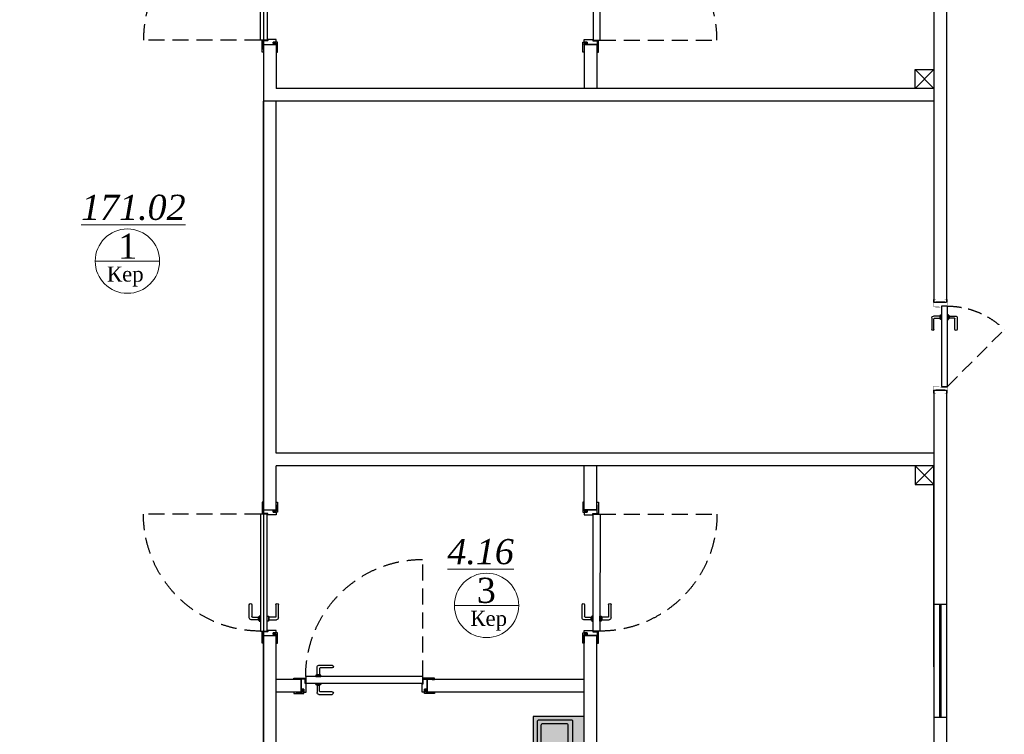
# Model space of a CAD drawing. Extents: x 4114239 to 5838486, y 780458 to 1383318.
# Tile 205 of 231: x 4562219 to 4570048, y 1281682 to 1287365. Entities that reach past the tile are written whole.
import ezdxf

# ---------------------------------------------------------------- set-up
doc = ezdxf.new("R2010")
doc.units = 0
doc.header["$MEASUREMENT"] = 0
doc.linetypes.add('Beruniy Xref$0$DASHED', pattern=[19.05, 12.7, -6.35])
doc.layers.add('.', color=7, linetype='Continuous', lineweight=15)
doc.layers.add('Стены', color=5, linetype='Continuous', lineweight=30)
doc.layers.add('сан.техника', color=146, linetype='Continuous')
doc.styles.add('TIEMS', font='times.ttf')

# ---------------------------------------------------------------- blocks, each defined once
blk = doc.blocks.new('fffffffffffffffffffffffffffddddddddfz')
at = {"color": 0}
blk.add_lwpolyline([(3133299.4, 2648111.9), (3133449.4, 2648111.9), (3133449.4, 2647961.9), (3133299.4, 2647961.9)], close=True, dxfattribs=at)
for points in [[(3133449.4, 2648111.9), (3133299.4, 2647961.9)], [(3133449.4, 2647961.9), (3133299.4, 2648111.9)]]:
    blk.add_lwpolyline(points, dxfattribs=at)
blk = doc.blocks.new('*U1892')
at = {"color": 0, "linetype": 'Beruniy Xref$0$DASHED'}
blk.add_line((193.5, 2.5), (193.5, 95.5), dxfattribs=at)
at = {"color": 0}
for p, q in [((109.5, 4.1), (109.5, 9.8)), ((111, 11.3), (121.5, 11.3)), ((111.5, 8.8), (111.5, 4.1)), ((121.5, 9.3), (112, 9.3)), ((97, 0), (97, -10)), ((97, 0), (97, -10)), ((112.5, 3.5), (108.5, 3.5)), ((108.5, 3.5), (108.5, 2.5)), ((108.5, 2.5), (112.5, 2.5)), ((109, 3.5), (109, 3.6)), ((109.5, 4.1), (111.5, 4.1)), ((112, 3.6), (112, 3.5)), ((112.5, 2.5), (112.5, 3.5)), ((197, 0), (197, -10)), ((197, 0), (197, -10)), ((108.5, -4), (108.5, -3)), ((112.5, -4), (108.5, -4)), ((109, -4), (109, -4.1)), ((109.5, -4.6), (109.5, -10.3)), ((109.5, -4.6), (111.5, -4.6)), ((111.5, -9.3), (111.5, -4.6)), ((112, -4.1), (112, -4)), ((112.5, -3), (112.5, -4)), ((111, -11.8), (121.5, -11.8)), ((121.5, -9.8), (112, -9.8))]:
    blk.add_line(p, q, dxfattribs=at)
for points in [[(100, 0.2), (97.8, 0.2), (97.8, 0.2), (93, 0.2), (93, 0), (91, 0), (91, 0), (91, 1.2), (100, 1.2)], [(194, 0.2), (196.2, 0.2), (196.2, 0.2), (201, 0.2), (201, 0), (203, 0), (203, 0), (203, 1.2), (194, 1.2)]]:
    blk.add_lwpolyline(points, close=True, dxfattribs=at)
for points in [[(99, 0.2), (99, 0.2), (97.8, 0.2), (97.8, 0.2), (97, 0.2), (97, -10), (97.8, -10), (97.8, -7.6), (99, -7.6), (99, -10), (101, -10), (101, -3.3), (100.15, -3.3, -0.414214), (100, -3.15), (100, 0.2)], [(195, 0.2), (195, 0.2), (196.2, 0.2), (196.2, 0.2), (197, 0.2), (197, -10), (196.2, -10), (196.2, -7.6), (195, -7.6), (195, -10), (193, -10), (193, -3.3), (193.85, -3.3, 0.414214), (194, -3.15), (194, 0.2)]]:
    blk.add_lwpolyline(points, format="xyb", close=True, dxfattribs=at)
for points in [[(193.5, -3), (193.5, 2.5), (100.5, 2.5), (100.5, -3), (193.5, -3)], [(99, -7.6), (97.8, -7.6), (97.8, -10.2), (93, -10.2), (93, -10), (91, -10), (91, -10), (91, -11.2), (99, -11.2), (99, -7.6)], [(195, -7.6), (196.2, -7.6), (196.2, -10.2), (201, -10.2), (201, -10), (203, -10), (203, -10), (203, -11.2), (195, -11.2), (195, -7.6)]]:
    blk.add_lwpolyline(points, dxfattribs=at)
at = {"color": 0, "linetype": 'Beruniy Xref$0$DASHED'}
blk.add_arc((193.5, 2.5), 93, 90, 180, dxfattribs=at)
at = {"color": 0}
for centre, radius, start, end in [((111, 9.8), 1.5, 90, 180), ((112, 8.8), 0.5, 90, 180), ((121.5, 10.3), 1, 270, 90), ((109.5, 3.6), 0.5, 90, 180), ((111.5, 3.6), 0.5, 0, 90), ((109.5, -4.1), 0.5, 180, 270), ((111.5, -4.1), 0.5, 270, 0), ((111, -10.3), 1.5, 180, 270), ((112, -9.3), 0.5, 180, 270), ((121.5, -10.8), 1, 270, 90)]:
    blk.add_arc(centre, radius, start, end, dxfattribs=at)
blk = doc.blocks.new('*U1891')
at = {"color": 0, "linetype": 'Beruniy Xref$0$DASHED'}
blk.add_line((-193.5, 2.5), (-193.5, 95.5), dxfattribs=at)
at = {"color": 0}
for p, q in [((-111, 11.3), (-121.5, 11.3)), ((-121.5, 9.3), (-112, 9.3)), ((-111.5, 8.8), (-111.5, 4.1)), ((-109.5, 4.1), (-109.5, 9.8)), ((-197, 0), (-197, -10)), ((-197, 0), (-197, -10)), ((-112.5, 2.5), (-112.5, 3.5)), ((-112.5, 3.5), (-108.5, 3.5)), ((-108.5, 2.5), (-112.5, 2.5)), ((-112, 3.6), (-112, 3.5)), ((-109.5, 4.1), (-111.5, 4.1)), ((-109, 3.5), (-109, 3.6)), ((-108.5, 3.5), (-108.5, 2.5)), ((-97, 0), (-97, -10)), ((-97, 0), (-97, -10)), ((-112.5, -3), (-112.5, -4)), ((-112.5, -4), (-108.5, -4)), ((-112, -4.1), (-112, -4)), ((-111.5, -9.3), (-111.5, -4.6)), ((-109.5, -4.6), (-111.5, -4.6)), ((-109.5, -4.6), (-109.5, -10.3)), ((-109, -4), (-109, -4.1)), ((-108.5, -4), (-108.5, -3)), ((-121.5, -9.8), (-112, -9.8)), ((-111, -11.8), (-121.5, -11.8))]:
    blk.add_line(p, q, dxfattribs=at)
for points in [[(-194, 0.2), (-196.2, 0.2), (-196.2, 0.2), (-201, 0.2), (-201, 0), (-203, 0), (-203, 0), (-203, 1.2), (-194, 1.2)], [(-100, 0.2), (-97.8, 0.2), (-97.8, 0.2), (-93, 0.2), (-93, 0), (-91, 0), (-91, 0), (-91, 1.2), (-100, 1.2)]]:
    blk.add_lwpolyline(points, close=True, dxfattribs=at)
for points in [[(-195, 0.2), (-195, 0.2), (-196.2, 0.2), (-196.2, 0.2), (-197, 0.2), (-197, -10), (-196.2, -10), (-196.2, -7.6), (-195, -7.6), (-195, -10), (-193, -10), (-193, -3.3), (-193.85, -3.3, -0.414214), (-194, -3.15), (-194, 0.2)], [(-99, 0.2), (-99, 0.2), (-97.8, 0.2), (-97.8, 0.2), (-97, 0.2), (-97, -10), (-97.8, -10), (-97.8, -7.6), (-99, -7.6), (-99, -10), (-101, -10), (-101, -3.3), (-100.15, -3.3, 0.414214), (-100, -3.15), (-100, 0.2)]]:
    blk.add_lwpolyline(points, format="xyb", close=True, dxfattribs=at)
for points in [[(-193.5, -3), (-193.5, 2.5), (-100.5, 2.5), (-100.5, -3), (-193.5, -3)], [(-195, -7.6), (-196.2, -7.6), (-196.2, -10.2), (-201, -10.2), (-201, -10), (-203, -10), (-203, -10), (-203, -11.2), (-195, -11.2), (-195, -7.6)], [(-99, -7.6), (-97.8, -7.6), (-97.8, -10.2), (-93, -10.2), (-93, -10), (-91, -10), (-91, -10), (-91, -11.2), (-99, -11.2), (-99, -7.6)]]:
    blk.add_lwpolyline(points, dxfattribs=at)
at = {"color": 0, "linetype": 'Beruniy Xref$0$DASHED'}
blk.add_arc((-193.5, 2.5), 93, 0, 90, dxfattribs=at)
at = {"color": 0}
for centre, radius, start, end in [((-121.5, 10.3), 1, 90, 270), ((-112, 8.8), 0.5, 0, 90), ((-111, 9.8), 1.5, 0, 90), ((-111.5, 3.6), 0.5, 90, 180), ((-109.5, 3.6), 0.5, 0, 90), ((-111.5, -4.1), 0.5, 180, 270), ((-109.5, -4.1), 0.5, 270, 0), ((-121.5, -10.8), 1, 90, 270), ((-112, -9.3), 0.5, 270, 0), ((-111, -10.3), 1.5, 270, 0)]:
    blk.add_arc(centre, radius, start, end, dxfattribs=at)
blk = doc.blocks.new('*U1885')
at = {"color": 0, "linetype": 'Beruniy Xref$0$DASHED'}
blk.add_line((100.5, 22.5), (152.12, 74.12), dxfattribs=at)
at = {"color": 0}
for p, q in [((163, 31.3), (152.5, 31.3)), ((152.5, 29.3), (162, 29.3)), ((162.5, 28.8), (162.5, 24.1)), ((164.5, 24.1), (164.5, 29.8)), ((97, 20), (97, 12)), ((161.5, 22.5), (161.5, 23.5)), ((161.5, 23.5), (165.5, 23.5)), ((165.5, 22.5), (161.5, 22.5)), ((162, 23.6), (162, 23.5)), ((164.5, 24.1), (162.5, 24.1)), ((165, 23.5), (165, 23.6)), ((165.5, 23.5), (165.5, 22.5)), ((177, 20), (177, 12)), ((152.5, 10.2), (162, 10.2)), ((161.5, 17), (161.5, 16)), ((161.5, 16), (165.5, 16)), ((162, 15.9), (162, 16)), ((162.5, 10.7), (162.5, 15.4)), ((164.5, 15.4), (162.5, 15.4)), ((164.5, 15.4), (164.5, 9.7)), ((165, 16), (165, 15.9)), ((165.5, 16), (165.5, 17)), ((163, 8.2), (152.5, 8.2))]:
    blk.add_line(p, q, dxfattribs=at)
at = {"color": 0, "const_width": 0.2}
for points in [[(94.5, 20), (94.5, 22.5), (99.5, 22.5), (99.5, 16), (101.5, 16), (101.5, 11.5)], [(179.5, 20), (179.5, 22.5), (174.5, 22.5), (174.5, 16), (172.5, 16), (172.5, 11.5)], [(100.5, 15), (100.5, 9.5), (94.5, 9.5), (94.5, 12)], [(173.5, 15), (173.5, 9.5), (179.5, 9.5), (179.5, 12)]]:
    blk.add_lwpolyline(points, dxfattribs=at)
at = {"color": 0}
blk.add_lwpolyline([(100.5, 17), (100.5, 22.5), (173.5, 22.5), (173.5, 17), (100.5, 17)], dxfattribs=at)
at = {"color": 0, "linetype": 'Beruniy Xref$0$DASHED'}
blk.add_arc((100.5, 22.5), 73, 0, 45, dxfattribs=at)
at = {"color": 0}
for centre, radius, start, end in [((152.5, 30.3), 1, 90, 270), ((162, 28.8), 0.5, 0, 90), ((163, 29.8), 1.5, 0, 90), ((162.5, 23.6), 0.5, 90, 180), ((164.5, 23.6), 0.5, 0, 90), ((152.5, 9.2), 1, 90, 270), ((162.5, 15.9), 0.5, 180, 270), ((162, 10.7), 0.5, 270, 0), ((163, 9.7), 1.5, 270, 0), ((164.5, 15.9), 0.5, 270, 0)]:
    blk.add_arc(centre, radius, start, end, dxfattribs=at)
blk = doc.blocks.new('fgdsgsfdgsdd')
at = {"layer": '.', "linetype": 'ByBlock', "lineweight": 25, "true_color": 0xffffff}
h = blk.add_hatch(color=7, dxfattribs=at)
h.dxf.hatch_style = 1
h.paths.add_polyline_path([(0, 257.8), (-404.8, 257.8, 0.414214), (-406.5, 256.1), (-406.5, -256.1, 0.414214), (-404.8, -257.8), (0, -257.8)])
at = {"layer": 'сан.техника'}
for p, q in [((-372.4, -225.8), (-372.4, 222.6)), ((-372.4, -225.8), (-372.4, 222.6)), ((-97, 228.6), (-366.4, 228.6)), ((-97, 228.6), (-366.4, 228.6)), ((-341.7, -195.1), (-341.7, 191.9)), ((-341.7, -195.1), (-341.7, 191.9)), ((-135.4, 197.9), (-335.7, 197.9)), ((-135.4, 197.9), (-335.7, 197.9)), ((-129.4, -195.1), (-129.4, 191.9)), ((-129.4, -195.1), (-129.4, 191.9)), ((-91.1, -225.8), (-91.1, 222.6)), ((-91.1, -225.8), (-91.1, 222.6)), ((-97, -231.8), (-366.4, -231.8)), ((-97, -231.8), (-366.4, -231.8)), ((-135.4, -201.1), (-335.7, -201.1)), ((-135.4, -201.1), (-335.7, -201.1))]:
    blk.add_line(p, q, dxfattribs=at)
blk.add_lwpolyline([(0, -257.8), (0, 257.8), (-404.8, 257.8, 0.414214), (-406.5, 256.1), (-406.5, -256.1, 0.414214), (-404.8, -257.8)], format="xyb", close=True, dxfattribs=at)
for centre, radius in [((-176.3, -1.6), 32), ((-176.3, -1.6), 32), ((-176.3, -1.6), 22.2), ((-176.3, -1.6), 22.2), ((-35.6, -1.6), 14.9), ((-35.6, -1.6), 14.9)]:
    blk.add_circle(centre, radius, dxfattribs=at)
for centre, start, end in [((-366.4, 222.6), 90, 180), ((-366.4, 222.6), 90, 180), ((-335.7, 191.9), 90, 180), ((-335.7, 191.9), 90, 180), ((-135.4, 191.9), 0, 90), ((-135.4, 191.9), 0, 90), ((-97, 222.6), 0, 90), ((-97, 222.6), 0, 90), ((-366.4, -225.8), 180, 270), ((-366.4, -225.8), 180, 270), ((-335.7, -195.1), 180, 270), ((-335.7, -195.1), 180, 270), ((-135.4, -195.1), 270, 0), ((-135.4, -195.1), 270, 0), ((-97, -225.8), 270, 0), ((-97, -225.8), 270, 0)]:
    blk.add_arc(centre, 5.97, start, end, dxfattribs=at)
at = {"layer": 'сан.техника', "extrusion": (2.66779e-39, -9.6997e-41, -1)}
blk.add_ellipse((-109.1, -1.6), major_axis=(0, -10.5), ratio=0.321168, dxfattribs=at)
blk.add_ellipse((-109.1, -1.6), major_axis=(0, -10.5), ratio=0.321168, dxfattribs=at)
blk = doc.blocks.new('fgfgfggggggggggggggggggdffx')
at = {"color": 0}
for points in [[(3169449.1, 2635249.4), (3169549.2, 2635249.4)], [(3169449.1, 2634349.4), (3169549.3, 2634349.4)]]:
    blk.add_lwpolyline(points, dxfattribs=at)
at = {"color": 5, "const_width": 20}
blk.add_lwpolyline([(3169499.2, 2634349.4), (3169499.2, 2635249.4)], dxfattribs=at)

msp = doc.modelspace()

# ---------------------------------------------------------------- linework, layer by layer
at = {"lineweight": 0, "ltscale": 100}
for p, q in [((4562819.7575, 1285444.611), (4563331.7575, 1285444.611)), ((4566187.2059, 1282706.7614), (4565675.2059, 1282706.7614))]:
    msp.add_line(p, q, dxfattribs=at)
at = {"color": 0}
for points in [[(4561551.747, 1277217.3387), (4533239.0583, 1277217.3387), (4533239.0583, 1293417.3387), (4569589.287, 1293417.3387), (4569588.118, 1285117.3362)], [(4561551.7377, 1277317.3387), (4533339.0583, 1277317.3387), (4533339.0583, 1293317.3387), (4569489.2729, 1293317.3387), (4569488.2745, 1285117.3362)], [(4569488.2729, 1288417.3387), (4569488.2729, 1286917.3387)], [(4564158.1726, 1287167.335), (4564158.1726, 1286717.3387)], [(4564258.1726, 1287167.3475), (4564258.1726, 1286817.3387)], [(4566708.2644, 1287167.3387), (4566708.2644, 1286817.3387)], [(4566708.2644, 1287167.3387), (4566708.2644, 1286817.3387)], [(4566708.2644, 1287167.3387), (4566808.2644, 1287167.3387)], [(4566808.2644, 1287167.3387), (4566808.2644, 1286817.3387)], [(4569488.3648, 1286817.3387), (4564258.1726, 1286817.3387)], [(4569488.4693, 1286717.3387), (4564158.1726, 1286717.3387)], [(4564158.1726, 1283467.3424), (4564158.1726, 1286717.3387)], [(4564258.1726, 1283917.3387), (4564258.1726, 1286717.3387)], [(4569588.3648, 1286717.3387), (4569588.3433, 1286717.3387)], [(4569488.2745, 1285117.3362), (4569589.098, 1285117.3362)], [(4569499.1824, 1285117.3362), (4569579.1824, 1285117.3362)], [(4569588.281, 1284417.3527), (4569589.2869, 1277217.3387), (4563173.6179, 1277217.3387)], [(4569488.281, 1284417.3387), (4569489.2729, 1277317.3387), (4563173.6179, 1277317.3387)], [(4569488.281, 1284417.3387), (4569589.098, 1284417.3387)], [(4569488.3509, 1283917.3387), (4564258.1726, 1283917.3387)], [(4569588.3648, 1283917.3387), (4569588.3509, 1283917.3387)], [(4569488.3648, 1283817.3387), (4564258.1726, 1283817.3387)], [(4564258.1726, 1283467.3299), (4564258.1726, 1283817.3387)], [(4566708.2644, 1283467.3387), (4566708.2644, 1283817.3387)], [(4566708.2644, 1283467.3387), (4566708.2644, 1283817.3387)], [(4566808.2644, 1283467.3387), (4566808.2644, 1283817.3387)], [(4569488.2729, 1282217.3387), (4569488.2729, 1283717.3387)], [(4566708.2644, 1283467.3387), (4566808.2644, 1283467.3387)], [(4564158.1726, 1277317.3387), (4564158.1726, 1282467.3425)], [(4564258.1726, 1277317.3387), (4564258.1726, 1282467.33)], [(4566708.2644, 1277317.3387), (4566708.2644, 1282467.3387)], [(4566708.2644, 1282217.3387), (4566708.2644, 1282467.3387)], [(4566708.2644, 1282467.3387), (4566808.2644, 1282467.3387)], [(4566808.2644, 1277317.3387), (4566808.2644, 1282467.3387)], [(4564458.2644, 1282117.3387), (4564258.2644, 1282117.3387)], [(4564458.2644, 1282017.3387), (4564458.2644, 1282117.3387)], [(4566708.2644, 1282117.3387), (4565458.2644, 1282117.3387)], [(4565458.2644, 1282017.3387), (4565458.2644, 1282117.3387)], [(4564458.2644, 1282017.3387), (4564258.2644, 1282017.3387)], [(4566708.2644, 1282017.3387), (4565458.2644, 1282017.3387)]]:
    msp.add_lwpolyline(points, dxfattribs=at)
msp.add_lwpolyline([(4533339.0583, 1293317.3387), (4564158.1726, 1293317.3387), (4564158.1726, 1277317.3387), (4533339.0583, 1277317.3387)], close=True, dxfattribs=at)
at = {"layer": 'Стены', "color": 0, "linetype": 'ByBlock', "lineweight": 0, "ltscale": 100}
for centre in [(4563075.7575, 1285444.611), (4565931.2059, 1282706.7614)]:
    msp.add_circle(centre, 256, dxfattribs=at)

# ---------------------------------------------------------------- block references
at = {"color": 216, "lineweight": 30}
for name, p, xscale, yscale, zscale, rotation in [('*U1891', (4564157.9201, 1289137.3348), 9.999998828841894, 9.999998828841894, 9.999998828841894, 90.00716196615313), ('*U1892', (4566808.0119, 1289137.3573), 9.999998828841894, 9.999998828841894, 9.999998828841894, 270.0071619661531), ('*U1885', (4569399.3092, 1283568.5773), -8.749976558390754, 8.749976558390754, 8.749976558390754, 270.0053714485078), ('*U1891', (4564157.9201, 1281497.3427), -9.999998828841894, 9.999998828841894, 9.999998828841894, 89.99283803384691), ('*U1892', (4566808.0119, 1281497.3201), -9.999998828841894, 9.999998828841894, 9.999998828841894, 269.9928380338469), ('*U1891', (4563488.2708, 1282117.4631), -9.999998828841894, 9.999998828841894, 9.999998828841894, 359.9928380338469)]:
    msp.add_blockref(name, p, dxfattribs=dict(at, xscale=xscale, yscale=yscale, zscale=zscale, rotation=rotation))
at = {"color": 0}
msp.add_blockref('fffffffffffffffffffffffffffddddddddfz', (1436038.859, -1361144.5189), dxfattribs=at)
at = {"color": 0, "xscale": -1}
for name, p, rotation in [('fffffffffffffffffffffffffffddddddddfz', (1436038.859, 3931779.1964), 180), ('fgfgfggggggggggggggggggdffx', (1399303.8633, 3916181.0613), 180.0160080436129)]:
    msp.add_blockref(name, p, dxfattribs=dict(at, rotation=rotation))
at = {"color": 1, "linetype": 'ByBlock'}
msp.add_blockref('fgdsgsfdgsdd', (4566708.2644, 1281565.7003), dxfattribs=at)

# ---------------------------------------------------------------- texts
at = {"lineweight": 0, "ltscale": 100, "char_height": 200, "attachment_point": 5, "style": 'TIEMS'}
for s, insert in [('\\A1;{\\fTimes New Roman|b0|i1|c204|p18;\\L171.02}', (4563123.0159, 1285870.371)), ('\\A1;1', (4563077.4671, 1285563.2104)), ('\\A1;{\\fTimes New Roman|b0|i1|c204|p18;\\L4.16}', (4565883.9476, 1283132.5214)), ('\\A1;3', (4565929.4964, 1282825.3609))]:
    msp.add_mtext(s, dxfattribs=dict(at, insert=insert))
at = {"lineweight": 0, "ltscale": 100, "char_height": 120, "width": 925.176842, "attachment_point": 5, "style": 'TIEMS'}
for insert in [(4563058.8435, 1285322.2352), (4565948.12, 1282584.3857)]:
    msp.add_mtext('\\A1;Кер', dxfattribs=dict(at, insert=insert))

doc.saveas('drawing.dxf')
